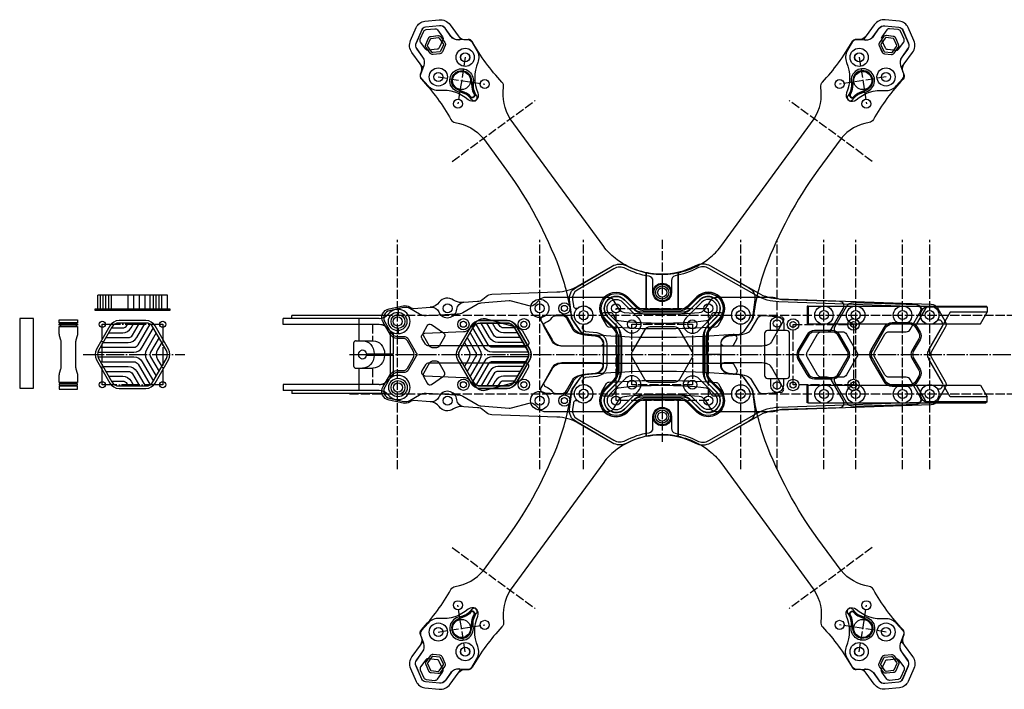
# Model space of a CAD drawing. Header units: millimetres. Extents: x -116 to 777, y -226 to 85.
# Tile 1 of 3: x -116 to 209, y -176 to 45. Entities that reach past the tile are written whole.
import ezdxf

# ---------------------------------------------------------------- set-up
doc = ezdxf.new("R2010")
doc.units = ezdxf.units.MM
doc.header["$LTSCALE"] = 0.25
doc.header["$MEASUREMENT"] = 0
doc.linetypes.add('ACAD_ISO02W100', pattern=[15, 12, -3])
doc.linetypes.add('ACAD_ISO04W100', pattern=[30, 24, -3, 0, -3])
for name, color, linetype in [('alu', 10, 'Continuous'), ('chamfer', 140, 'Continuous'), ('helper', 60, 'ACAD_ISO02W100'), ('outline', 160, 'Continuous'), ('rubberpad', 200, 'Continuous'), ('stack', 30, 'Continuous'), ('standoff', 74, 'Continuous'), ('TPU', 222, 'Continuous')]:
    doc.layers.add(name, color=color, linetype=linetype)

msp = doc.modelspace()

# ---------------------------------------------------------------- linework, layer by layer
for centre, radius in [((96.15, -45), 2.75), ((30.4, -75.5), 1), ((96.15, -86), 2.75)]:
    msp.add_circle(centre, radius)
at = {"layer": 'alu'}
for p, q in [((-67.47, -45.88), (-90.53, -45.88)), ((-90.53, -50.43), (-90.53, -45.88)), ((-89.69, -50.43), (-89.69, -45.88)), ((-88.76, -50.43), (-88.76, -45.88)), ((-87.84, -50.43), (-87.84, -45.88)), ((-86.91, -50.43), (-86.91, -45.88)), ((-85.99, -50.43), (-85.99, -45.88)), ((-80.45, -50.43), (-80.45, -45.88)), ((-78.6, -50.43), (-78.6, -45.88)), ((-76.75, -50.43), (-76.75, -45.88)), ((-74.91, -50.43), (-74.91, -45.88)), ((-73.27, -50.43), (-73.27, -45.88)), ((-72.13, -50.43), (-72.13, -45.88)), ((-71.21, -50.43), (-71.21, -45.88)), ((-70.29, -50.43), (-70.29, -45.88)), ((-69.36, -50.43), (-69.36, -45.88)), ((-67.47, -50.43), (-67.47, -45.88)), ((-91.45, -50.98), (-91.45, -50.43)), ((-91.45, -50.43), (-66.67, -50.43)), ((-66.67, -50.98), (-91.45, -50.98)), ((-66.67, -50.43), (-66.67, -50.98)), ((144.15, -49.49), (144.15, -55.39)), ((144.45, -49.49), (144.15, -49.49)), ((144.45, -49.49), (144.45, -55.39)), ((144.45, -49.49), (203.23, -49.49)), ((183.69, -49.49), (180.28, -55.39)), ((203.63, -49.89), (183.46, -49.89)), ((191.41, -51.54), (189.19, -55.39)), ((203.63, -51.54), (191.41, -51.54)), ((201.4, -55.39), (203.63, -51.54)), ((203.63, -49.89), (203.23, -49.49)), ((203.63, -49.89), (203.63, -51.54)), ((144.15, -55.39), (144.45, -55.39)), ((144.45, -55.39), (201.4, -55.39)), ((144.15, -81.5), (144.15, -75.6)), ((144.15, -75.6), (144.45, -75.6)), ((144.45, -81.5), (144.45, -75.6)), ((144.45, -75.6), (201.4, -75.6)), ((183.69, -81.5), (180.28, -75.6)), ((191.41, -79.46), (189.19, -75.6)), ((201.4, -75.6), (203.63, -79.46)), ((203.63, -81.1), (183.46, -81.1)), ((203.63, -79.46), (191.41, -79.46)), ((203.63, -81.1), (203.23, -81.5)), ((203.63, -81.1), (203.63, -79.46)), ((144.45, -81.5), (144.15, -81.5)), ((144.45, -81.5), (203.23, -81.5))]:
    msp.add_line(p, q, dxfattribs=at)
for points in [[(-86.54, -56.05), (-90.99, -63.75, 0.267949), (-90.99, -67.25), (-86.54, -74.95, 0.267949), (-83.51, -76.7), (-74.62, -76.7, 0.267949), (-71.59, -74.95), (-67.14, -67.25, 0.267949), (-67.14, -63.75), (-71.59, -56.05, 0.267949), (-74.62, -54.3), (-83.51, -54.3, 0.267949)], [(-72.28, -74.55), (-67.83, -66.85, 0.267949), (-67.83, -64.15), (-72.28, -56.45, 0.267949), (-74.62, -55.1), (-83.51, -55.1, 0.267949), (-85.85, -56.45), (-90.29, -64.15, 0.267949), (-90.29, -66.85), (-85.85, -74.55, 0.267949), (-83.51, -75.9), (-74.62, -75.9, 0.267949)], [(47.92, -56.05), (52.37, -63.75, -0.267949), (52.37, -67.25), (47.92, -74.95, -0.267949), (44.89, -76.7), (36, -76.7, -0.267949), (32.97, -74.95), (28.52, -67.25, -0.267949), (28.52, -63.75), (32.97, -56.05, -0.267949), (36, -54.3), (44.89, -54.3, -0.267949)], [(33.66, -74.55), (29.21, -66.85, -0.267949), (29.21, -64.15), (33.66, -56.45, -0.267949), (36, -55.1), (44.89, -55.1, -0.267949), (47.23, -56.45), (51.67, -64.15, -0.267949), (51.67, -66.85), (47.23, -74.55, -0.267949), (44.89, -75.9), (36, -75.9, -0.267949)]]:
    msp.add_lwpolyline(points, format="xyb", close=True, dxfattribs=at)
for points in [[(-88.76, -61.5), (-80.45, -61.5, 0.267949), (-77.68, -59.9), (-74.91, -55.1)], [(-87.84, -59.9), (-80.45, -59.9, 0.267949), (-79.06, -59.1), (-76.75, -55.1)], [(-86.91, -58.3), (-82.3, -58.3, 0.267949), (-79.52, -56.7), (-78.6, -55.1)], [(-85.99, -56.7), (-82.3, -56.7, 0.267949), (-80.91, -55.9), (-80.45, -55.1)], [(50.14, -61.5), (41.83, -61.5, -0.267949), (39.06, -59.9), (36.29, -55.1)], [(49.22, -59.9), (41.83, -59.9, -0.267949), (40.44, -59.1), (38.13, -55.1)], [(48.3, -58.3), (43.68, -58.3, -0.267949), (40.91, -56.7), (39.98, -55.1)], [(47.37, -56.7), (43.68, -56.7, -0.267949), (42.29, -55.9), (41.83, -55.1)], [(-90.53, -64.7), (-78.6, -64.7, 0.267949), (-75.83, -63.1), (-72.13, -56.7)], [(-89.69, -63.1), (-78.6, -63.1, 0.267949), (-77.22, -62.3), (-73.27, -55.46)], [(-71.21, -58.3), (-74.44, -63.9, 0.267949), (-74.44, -67.1), (-71.21, -72.7)], [(32.59, -58.3), (35.82, -63.9, -0.267949), (35.82, -67.1), (32.59, -72.7)], [(51.91, -64.7), (39.98, -64.7, -0.267949), (37.21, -63.1), (33.52, -56.7)], [(51.07, -63.1), (39.98, -63.1, -0.267949), (38.6, -62.3), (34.65, -55.46)], [(-70.29, -59.9), (-73.06, -64.7, 0.267949), (-73.06, -66.3), (-70.29, -71.1)], [(-69.36, -61.5), (-70.75, -63.9, 0.267949), (-70.75, -67.1), (-69.36, -69.5)], [(30.74, -61.5), (32.13, -63.9, -0.267949), (32.13, -67.1), (30.74, -69.5)], [(31.67, -59.9), (34.44, -64.7, -0.267949), (34.44, -66.3), (31.67, -71.1)], [(-90.53, -66.3), (-78.6, -66.3, -0.267949), (-75.83, -67.9), (-72.13, -74.3)], [(-89.69, -67.9), (-78.6, -67.9, -0.267949), (-77.22, -68.7), (-73.27, -75.54)], [(51.91, -66.3), (39.98, -66.3, 0.267949), (37.21, -67.9), (33.52, -74.3)], [(51.07, -67.9), (39.98, -67.9, 0.267949), (38.6, -68.7), (34.65, -75.54)], [(-88.76, -69.5), (-80.45, -69.5, -0.267949), (-77.68, -71.1), (-74.91, -75.9)], [(-87.84, -71.1), (-80.45, -71.1, -0.267949), (-79.06, -71.9), (-76.75, -75.9)], [(50.14, -69.5), (41.83, -69.5, 0.267949), (39.06, -71.1), (36.29, -75.9)], [(49.22, -71.1), (41.83, -71.1, 0.267949), (40.44, -71.9), (38.13, -75.9)], [(-86.91, -72.7), (-82.3, -72.7, -0.267949), (-79.52, -74.3), (-78.6, -75.9)], [(-85.99, -74.3), (-82.3, -74.3, -0.267949), (-80.91, -75.1), (-80.45, -75.9)], [(48.3, -72.7), (43.68, -72.7, 0.267949), (40.91, -74.3), (39.98, -75.9)], [(47.37, -74.3), (43.68, -74.3, 0.267949), (42.29, -75.1), (41.83, -75.9)]]:
    msp.add_lwpolyline(points, format="xyb", dxfattribs=at)
for centre in [(149.65, -52.44), (160.15, -52.44), (175.65, -52.44), (149.65, -78.55), (160.15, -78.55), (175.65, -78.55)]:
    msp.add_circle(centre, 1.5, dxfattribs=at)
at = {"layer": 'chamfer'}
for points in [[(30.56, -48.22), (29.8, -48.28, -0.177133), (27.16, -47.51, 0.416116), (22.4, -48.25, -0.222577), (19.43, -49.89)], [(131.95, -57.6), (131.95, -55.25, -1), (136.35, -55.25), (136.35, -57.6)], [(131.95, -73.4), (131.95, -75.75, 1), (136.35, -75.75), (136.35, -73.4)], [(30.56, -82.77), (29.8, -82.72, 0.177133), (27.16, -83.49, -0.416116), (22.4, -82.74, 0.222577), (19.43, -81.1)]]:
    msp.add_lwpolyline(points, format="xyb", dxfattribs=at)
msp.add_lwpolyline([(32.92, -56.05), (28.48, -63.75, 0.267949), (28.48, -67.25), (32.92, -74.95, 0.267949), (35.95, -76.7), (44.84, -76.7, 0.267949), (47.88, -74.95), (52.32, -67.25, 0.267949), (52.32, -63.75), (47.88, -56.05, 0.267949), (44.84, -54.3), (35.95, -54.3, 0.267949)], format="xyb", close=True, dxfattribs=at)
for centre, radius in [((96.15, -45), 3.05), ((55.65, -50.25), 3.05), ((63.81, -50.25), 1.88), ((8.65, -54.58), 3.05), ((8.65, -54.58), 3.05), ((70.15, -52.5), 3.05), ((70.15, -52.5), 3.05), ((122.15, -52.44), 3.05), ((122.15, -52.44), 3.05), ((149.65, -52.5), 3.05), ((160.15, -52.5), 3.05), ((175.65, -52.5), 3.05), ((184.65, -52.5), 3.05), ((30.4, -55.5), 1.88), ((50.4, -55.5), 1.88), ((139.44, -55.58), 1.9), ((159.44, -55.58), 1.9), ((8.76, -76.41), 3.05), ((8.76, -76.41), 3.05), ((30.4, -75.5), 1.88), ((50.4, -75.5), 1.88), ((139.44, -75.58), 1.9), ((159.44, -75.58), 1.9), ((55.65, -80.75), 3.05), ((70.15, -78.5), 3.05), ((70.15, -78.5), 3.05), ((122.15, -78.55), 3.05), ((122.15, -78.55), 3.05), ((149.65, -78.55), 3.05), ((160.15, -78.55), 3.05), ((175.65, -78.55), 3.05), ((184.65, -78.55), 3.05), ((63.81, -80.75), 1.88), ((96.15, -86), 3.05)]:
    msp.add_circle(centre, radius, dxfattribs=at)
at = {"layer": 'helper'}
for p, q in [((30.97, 32.76), (28.6, 17.39)), ((161.33, 32.76), (163.7, 17.39)), ((22.1, 26.26), (37.47, 23.89)), ((170.2, 26.26), (154.82, 23.89)), ((26.66, -1.66), (54.11, 18.46)), ((165.64, -1.66), (138.19, 18.46)), ((8.65, -103.39), (8.65, -27.61)), ((55.65, -103.39), (55.65, -27.61)), ((70.15, -103.39), (70.15, -27.61)), ((96.15, -27.61), (96.15, -94.59)), ((122.15, -103.39), (122.15, -27.61)), ((134.15, -103.39), (134.15, -27.61)), ((149.65, -103.39), (149.65, -27.61)), ((160.15, -103.39), (160.15, -27.61)), ((175.65, -103.39), (175.65, -27.61)), ((184.65, -103.39), (184.65, -27.61)), ((-7.3, -52.5), (450.69, -52.5)), ((-7.3, -78.5), (450.69, -78.5)), ((26.66, -129.33), (54.11, -149.45)), ((165.64, -129.33), (138.19, -149.45)), ((30.97, -163.76), (28.6, -148.38)), ((161.33, -163.76), (163.7, -148.38)), ((22.1, -157.25), (37.47, -154.88)), ((170.2, -157.25), (154.82, -154.88))]:
    msp.add_line(p, q, dxfattribs=at)
at = {"layer": 'helper', "linetype": 'ACAD_ISO04W100'}
for p, q in [((-95.4, -65.5), (-61.71, -65.5)), ((-7.3, -65.5), (452.21, -65.5))]:
    msp.add_line(p, q, dxfattribs=at)
at = {"layer": 'helper'}
for points in [[(80.9, -50.25), (111.4, -50.25), (111.4, -80.75), (80.9, -80.75)], [(86.15, -55.5), (106.15, -55.5), (106.15, -75.5), (86.15, -75.5)], [(139.44, -55.58), (159.44, -55.58), (159.44, -75.58), (139.44, -75.58)]]:
    msp.add_lwpolyline(points, close=True, dxfattribs=at)
at = {"layer": 'helper', "linetype": 'ACAD_ISO04W100'}
msp.add_lwpolyline([(-89.06, -55.5), (-69.06, -55.5), (-69.06, -75.5), (-89.06, -75.5)], close=True, dxfattribs=at)
at = {"layer": 'outline'}
for p, q in [((90.88, -38.45), (90.88, -50.5)), ((101.42, -38.45), (101.42, -50.5)), ((90.88, -92.54), (90.88, -80.5)), ((101.42, -92.54), (101.42, -80.5))]:
    msp.add_line(p, q, dxfattribs=at)
for points in [[(26.29, 39.68), (24.33, 42.37, 0.267015), (22.5, 43.18), (17.82, 42.68, 0.27026), (16.6, 41.79), (14.72, 37.47, 0.267015), (14.94, 35.49), (16.91, 32.81, -0.251046), (17.28, 30), (16.18, 27.1, 0.286562), (16.49, 25.54, -0.061048), (26.28, 12.16, 0.231338), (27.72, 11.15, -0.182921), (37, 5.92), (44.69, -4.57, -0.066003), (62.08, -36.94, -0.053468), (66.03, -53.08, 0.122711), (66.38, -53.98), (69.28, -58.02, 0.211841), (70.68, -58.84), (74.36, -59.26, -0.381187), (76.79, -61.98), (76.79, -65.5), (81.15, -65.5), (81.15, -59.31, 0.198912), (80.27, -57.19), (77.12, -54.03, -1), (84.68, -46.46), (87.84, -49.62, 0.198912), (89.96, -50.5), (101.42, -50.5), (101.42, -38.45, -0.045278), (97.01, -38.94), (95.29, -38.94, -0.163425), (80.58, -33.69, -0.068278), (76.8, -29.78), (45.88, 12.42, -0.182921), (43.68, 22.84, 0.231338), (43.16, 24.52, -0.061048), (33.35, 37.89, 0.286562), (31.95, 38.66), (28.86, 38.48, -0.251046), (26.29, 39.68), (24.33, 42.37, 0.267015), (22.5, 43.18), (17.82, 42.68, 0.27026), (16.6, 41.79), (14.72, 37.47, 0.267015), (14.94, 35.49), (16.91, 32.81)], [(166.01, 39.68), (167.97, 42.37, -0.267015), (169.79, 43.18), (174.48, 42.68, -0.27026), (175.7, 41.79), (177.58, 37.47, -0.267015), (177.36, 35.49), (175.39, 32.81, 0.251046), (175.02, 30), (176.12, 27.1, -0.286562), (175.81, 25.54, 0.061048), (166.02, 12.16, -0.231338), (164.57, 11.15, 0.182921), (155.3, 5.92), (147.61, -4.57, 0.066003), (130.22, -36.94, 0.053468), (126.27, -53.08, -0.122711), (125.91, -53.98), (123.02, -58.02, -0.211841), (121.62, -58.84), (117.93, -59.26, 0.381187), (115.51, -61.98), (115.51, -65.5), (111.15, -65.5), (111.15, -59.31, -0.198912), (112.03, -57.19), (115.18, -54.03, 1), (107.62, -46.46), (104.46, -49.62, -0.198912), (102.34, -50.5), (90.88, -50.5), (90.88, -38.45, 0.045278), (95.29, -38.94), (97.01, -38.94, 0.163425), (111.72, -33.69, 0.068278), (115.5, -29.78), (146.42, 12.42, 0.182921), (148.62, 22.84, -0.231338), (149.14, 24.52, 0.061048), (158.95, 37.89, -0.286562), (160.35, 38.66), (163.44, 38.48, 0.251046), (166.01, 39.68), (167.97, 42.37, -0.267015), (169.79, 43.18), (174.48, 42.68, -0.27026), (175.7, 41.79), (177.58, 37.47, -0.267015), (177.36, 35.49), (175.39, 32.81)], [(33.18, 18.75), (33.12, 18.83, 0.19944), (29.19, 21.22, -2.414477), (33.64, 24.48, 0.19944), (34.74, 20.01), (34.79, 19.94)], [(159.12, 18.75), (159.17, 18.83, -0.19944), (163.11, 21.22, 2.414477), (158.66, 24.48, -0.19944), (157.56, 20.01), (157.51, 19.94)], [(76.79, -65.5), (76.79, -61.98, 0.381187), (74.36, -59.26), (70.68, -58.84, -0.211841), (69.28, -58.02), (67.23, -55.16, -0.123779), (66.15, -52.42), (65.5, -47.42, -0.304715), (67.5, -43.41), (79.63, -36.29, -0.25579), (84.45, -36.18, 0.245674), (107.25, -36.1, -0.255961), (112.08, -36.17), (127.86, -45.14, 0.121058), (134.75, -47.09), (185.11, -48.85, -0.258618), (187.19, -50.1), (189.79, -54.6, -0.267949), (189.79, -56.6), (185.23, -64.5, 0.267949), (185.23, -66.5), (189.79, -74.4, -0.267949), (189.79, -76.4), (187.19, -80.9, -0.258618), (185.11, -82.14), (134.75, -83.9, 0.121058), (127.86, -85.85), (112.08, -94.82, -0.255961), (107.25, -94.9, 0.245674), (84.45, -94.81, -0.25579), (79.63, -94.7), (67.5, -87.59, -0.304715), (65.5, -83.58), (66.15, -78.57, -0.123779), (67.23, -75.84), (69.28, -72.98, -0.211841), (70.68, -72.15), (74.36, -71.73, 0.381187), (76.79, -69.01), (76.79, -65.5)], [(14.82, -64.9, -0.267949), (14.82, -66.1), (12.28, -70.5, -0.267949), (10.55, -71.5), (8.57, -71.5, 0.267949), (6.41, -72.75), (4.36, -76.29, 0.506651), (5.99, -79.98), (10.57, -81, 0.187703), (12.72, -80.67), (15.86, -78.85, -0.143218), (18.04, -78.32), (28.35, -78.79, -0.120122), (30.17, -79.32), (34.93, -82.07, 0.110833), (36.18, -82.46), (45.57, -83.23, 0.08618), (46.25, -83.17), (52.18, -81.58, -0.267949), (54.11, -82.1), (55.49, -83.48, 0.198912), (57.61, -84.35), (78.15, -84.35, 0.267949), (80.32, -83.1), (81.78, -80.57, -0.241883), (83.71, -79.33, -0.048339), (108.36, -79.3, -0.229567), (110.22, -80.43), (112, -83.19, 0.254792), (114.1, -84.33), (132.38, -84.33, 0.065543), (133.42, -84.2), (135.22, -83.71, -0.058098), (136.14, -83.58), (154.83, -83.03, 0.567503), (156.09, -80.78), (152.03, -73.75, 0.267949), (150.73, -73), (148.86, -73, -0.267949), (147.56, -72.25), (144.24, -66.5, -0.267949), (144.24, -64.5), (147.56, -58.75, -0.267949), (148.86, -58), (150.73, -58, 0.267949), (152.03, -57.25), (156.09, -50.22, 0.567503), (154.83, -47.97), (136.14, -47.42, -0.058098), (135.22, -47.28), (133.42, -46.8, 0.065543), (132.38, -46.66), (114.1, -46.66, 0.254792), (112, -47.81), (110.22, -50.56, -0.229567), (108.36, -51.7, -0.048339), (83.71, -51.67, -0.241883), (81.78, -50.43), (80.32, -47.89, 0.267949), (78.15, -46.64), (57.61, -46.64, 0.198912), (55.49, -47.52), (54.11, -48.9, -0.267949), (52.18, -49.42), (46.25, -47.83, 0.08618), (45.57, -47.77), (36.18, -48.54, 0.110833), (34.93, -48.93), (30.17, -51.68, -0.120122), (28.35, -52.21), (18.04, -52.68, -0.143218), (15.86, -52.15), (12.72, -50.33, 0.187703), (10.57, -50), (5.99, -51.02, 0.506651), (4.36, -54.71), (6.41, -58.25, 0.267949), (8.57, -59.5), (10.55, -59.5, -0.267949), (12.28, -60.5), (14.82, -64.9)], [(26.29, -170.68), (24.33, -173.36, -0.267015), (22.5, -174.17), (17.82, -173.68, -0.27026), (16.6, -172.79), (14.72, -168.47, -0.267015), (14.94, -166.49), (16.91, -163.8, 0.251046), (17.28, -160.99), (16.18, -158.1, -0.286562), (16.49, -156.54, 0.061048), (26.28, -143.15, -0.231338), (27.72, -142.15, 0.182921), (37, -136.91), (44.69, -126.43, 0.066003), (62.08, -94.06, 0.053468), (66.03, -77.91, -0.122711), (66.38, -77.01), (69.28, -72.98, -0.211841), (70.68, -72.15), (74.36, -71.73, 0.381187), (76.79, -69.01), (76.79, -65.5), (81.15, -65.5), (81.15, -71.69, -0.198912), (80.27, -73.81), (77.12, -76.96, 1), (84.68, -84.53), (87.84, -81.38, -0.198912), (89.96, -80.5), (101.42, -80.5), (101.42, -92.54, 0.045278), (97.01, -92.06), (95.29, -92.06, 0.163425), (80.58, -97.31, 0.068278), (76.8, -101.22), (45.88, -143.42, 0.182921), (43.68, -153.84, -0.231338), (43.16, -155.52, 0.061048), (33.35, -168.89, -0.286562), (31.95, -169.65), (28.86, -169.48, 0.251046), (26.29, -170.68), (24.33, -173.36, -0.267015), (22.5, -174.17), (17.82, -173.68, -0.27026), (16.6, -172.79), (14.72, -168.47, -0.267015), (14.94, -166.49), (16.91, -163.8)], [(166.01, -170.68), (167.97, -173.36, 0.267015), (169.79, -174.17), (174.48, -173.68, 0.27026), (175.7, -172.79), (177.58, -168.47, 0.267015), (177.36, -166.49), (175.39, -163.8, -0.251046), (175.02, -160.99), (176.12, -158.1, 0.286562), (175.81, -156.54, -0.061048), (166.02, -143.15, 0.231338), (164.57, -142.15, -0.182921), (155.3, -136.91), (147.61, -126.43, -0.066003), (130.22, -94.06, -0.053468), (126.27, -77.91, 0.122711), (125.91, -77.01), (123.02, -72.98, 0.211841), (121.62, -72.15), (117.93, -71.73, -0.381187), (115.51, -69.01), (115.51, -65.5), (111.15, -65.5), (111.15, -71.69, 0.198912), (112.03, -73.81), (115.18, -76.96, -1), (107.62, -84.53), (104.46, -81.38, 0.198912), (102.34, -80.5), (90.88, -80.5), (90.88, -92.54, -0.045278), (95.29, -92.06), (97.01, -92.06, -0.163425), (111.72, -97.31, -0.068278), (115.5, -101.22), (146.42, -143.42, -0.182921), (148.62, -153.84, 0.231338), (149.14, -155.52, -0.061048), (158.95, -168.89, 0.286562), (160.35, -169.65), (163.44, -169.48, -0.251046), (166.01, -170.68), (167.97, -173.36, 0.267015), (169.79, -174.17), (174.48, -173.68, 0.27026), (175.7, -172.79), (177.58, -168.47, 0.267015), (177.36, -166.49), (175.39, -163.8)], [(33.18, -149.75), (33.12, -149.82, -0.19944), (29.19, -152.21, 2.414477), (33.64, -155.47, -0.19944), (34.74, -151), (34.79, -150.93)], [(159.12, -149.75), (159.17, -149.82, 0.19944), (163.11, -152.21, -2.414477), (158.66, -155.47, 0.19944), (157.56, -151), (157.51, -150.93)]]:
    msp.add_lwpolyline(points, format="xyb", dxfattribs=at)
for points in [[(24.36, 36.64), (23.43, 34.53, -0.267949), (22.62, 33.94), (20.33, 33.69, -0.267949), (19.41, 34.1), (18.05, 35.96, -0.267949), (17.94, 36.95), (18.87, 39.07, -0.267949), (19.68, 39.66), (21.98, 39.91, -0.267949), (22.89, 39.5), (24.25, 37.64, -0.267949)], [(167.94, 36.64), (168.87, 34.53, 0.267949), (169.68, 33.94), (171.97, 33.69, 0.267949), (172.89, 34.1), (174.25, 35.96, 0.267949), (174.36, 36.95), (173.43, 39.07, 0.267949), (172.62, 39.66), (170.32, 39.91, 0.267949), (169.41, 39.5), (168.04, 37.64, 0.267949)], [(125.08, -55.16), (123.03, -58.02, -0.211841), (121.62, -58.84), (117.94, -59.26, 0.381187), (115.51, -61.98), (115.51, -65.5), (115.51, -69.01, 0.381187), (117.94, -71.73), (121.62, -72.15, -0.211841), (123.03, -72.98), (125.08, -75.84, -0.123779), (126.15, -78.57), (126.8, -83.58, -0.304715), (124.81, -87.59), (112.08, -94.82, -0.255961), (107.25, -94.9, 0.245674), (84.45, -94.81, -0.25579), (79.63, -94.7), (68.35, -88.19, 0.122785), (61.34, -86.18), (39.76, -85.42, -0.168042), (37.92, -84.72), (36.81, -83.78, 0.159695), (35.07, -83.08), (30.56, -82.77, -0.370453), (28.24, -80.49, 0.788088), (22.28, -79.58, -0.323259), (19.8, -81.13), (19.43, -81.1), (13.98, -80.73, 0.148839), (13.12, -80.93), (12.57, -81.25, -0.184189), (10.45, -81.59), (5.81, -80.63, -0.515894), (3.83, -76.13), (6.28, -72.04, -0.26374), (8.44, -70.82), (10.55, -70.82, 0.267949), (11.85, -70.07), (13.77, -66.75, 0.267949), (13.77, -64.24), (11.85, -60.93, 0.267949), (10.55, -60.18), (8.44, -60.18, -0.26374), (6.28, -58.95), (3.83, -54.86, -0.515894), (5.81, -50.37), (10.45, -49.4, -0.184189), (12.57, -49.74), (13.12, -50.06, 0.148839), (13.98, -50.26), (19.43, -49.89), (19.8, -49.87, -0.323259), (22.28, -51.42, 0.788088), (28.24, -50.51, -0.370453), (30.56, -48.22), (35.07, -47.92, 0.159695), (36.81, -47.22), (37.92, -46.28, -0.168042), (39.76, -45.57), (61.34, -44.82, 0.122785), (68.35, -42.81), (79.63, -36.29, -0.25579), (84.45, -36.18, 0.245674), (107.25, -36.1, -0.255961), (112.08, -36.17), (124.81, -43.41, -0.304715), (126.8, -47.42), (126.15, -52.42, -0.123779)], [(109.55, -65.5), (109.55, -70.83, 0.198912), (111.31, -75.07), (114.15, -77.91, -1), (108.56, -83.49), (105.72, -80.66, 0.198912), (101.48, -78.9), (90.82, -78.9, 0.198912), (86.58, -80.66), (83.74, -83.49, -1), (78.15, -77.91), (80.99, -75.07, 0.198912), (82.75, -70.83), (82.75, -65.5), (82.75, -60.17, 0.198912), (80.99, -55.93), (78.15, -53.09, -1), (83.74, -47.5), (86.58, -50.34, 0.198912), (90.82, -52.1), (101.48, -52.1, 0.198912), (105.72, -50.34), (108.56, -47.5, -1), (114.15, -53.09), (111.31, -55.93, 0.198912), (109.55, -60.17)], [(109.55, -65.5), (109.55, -70.83, 0.198912), (111.31, -75.07), (114.15, -77.91, -1), (108.56, -83.49), (105.72, -80.66, 0.198912), (101.48, -78.9), (90.82, -78.9, 0.198912), (86.58, -80.66), (83.74, -83.49, -1), (78.15, -77.91), (80.99, -75.07, 0.198912), (82.75, -70.83), (82.75, -65.5), (82.75, -60.17, 0.198912), (80.99, -55.93), (78.15, -53.09, -1), (83.74, -47.5), (86.58, -50.34, 0.198912), (90.82, -52.1), (101.48, -52.1, 0.198912), (105.72, -50.34), (108.56, -47.5, -1), (114.15, -53.09), (111.31, -55.93, 0.198912), (109.55, -60.17)], [(160.55, -66.25), (157.09, -72.25, -0.267949), (155.79, -73), (153.99, -73, 0.57735), (153.12, -74.5), (157.04, -81.29, 0.275915), (159.28, -82.54), (180.33, -81.91, 0.567503), (181.59, -79.66), (178.17, -73.75, 0.267949), (176.87, -73), (171.14, -73, -0.267949), (169.84, -72.25), (166.38, -66.25, -0.267949), (166.38, -64.75), (169.84, -58.75, -0.267949), (171.14, -58), (176.87, -58, 0.267949), (178.17, -57.25), (181.59, -51.33, 0.567503), (180.33, -49.08), (159.28, -48.46, 0.275915), (157.04, -49.71), (153.12, -56.5, 0.57735), (153.99, -58), (155.79, -58, -0.267949), (157.09, -58.75), (160.55, -64.75, -0.267949)], [(112.46, -52.23), (111.49, -53.91, -0.237617), (110.74, -54.4, -0.057079), (81.65, -54.4, -0.237617), (80.9, -53.91), (79.94, -52.23, 0.267949), (79.07, -51.73), (77.03, -51.73, 0.57735), (76.16, -53.23), (77.68, -55.87, 0.250664), (78.48, -56.36, 0.033376), (113.96, -56.3, 0.249631), (114.75, -55.8), (116.23, -53.23, 0.57735), (115.37, -51.73), (113.32, -51.73, 0.267949)], [(49.95, -57.72), (51.93, -61.16, -0.57735), (51.07, -62.66), (18.9, -62.66, -0.25302), (17.89, -62.12), (16.74, -60.36, -0.580862), (17.69, -58.5), (30.45, -57.92, 0.187138), (32.44, -57.04), (35.18, -54.3, -0.267949), (37.59, -53.65), (48.43, -56.56, -0.198912)], [(47.18, -74.55), (51.63, -66.85, 0.267949), (51.63, -64.15), (47.18, -56.45, 0.267949), (44.84, -55.1), (35.95, -55.1, 0.267949), (33.62, -56.45), (29.17, -64.15, 0.267949), (29.17, -66.85), (33.62, -74.55, 0.267949), (35.95, -75.9), (44.84, -75.9, 0.267949)], [(119.61, -58.86, -0.046383), (69.81, -58.67, -0.250953), (66.67, -56.58), (64.93, -53.4, 0.289662), (63.05, -52.36), (57.14, -52.71, 0.558109), (56.17, -54.51), (59.73, -60.66, 0.267949), (63.19, -62.66), (119.02, -62.66, 0.267949), (119.89, -62.16), (120.76, -60.65, 0.607408)], [(61.99, -62.56), (61.57, -62.47, -0.21617), (59.89, -61.27), (57.06, -56.37, -0.457378), (57.56, -54.94, 0.137336), (59.72, -53.29, -0.213709), (60.8, -52.7), (62.58, -52.55, -0.290118), (64.48, -53.54), (66.59, -57.21, 0.184146), (67.98, -58.34), (68.2, -58.41, 0.05536), (71.44, -59.1), (73.98, -59.34, -0.303236), (76.56, -61.46, -0.503679), (75.6, -62.75), (63.93, -62.75, -0.048944)], [(124.24, -58.34, 0.184146), (125.62, -57.21), (127.74, -53.54, -0.290118), (129.64, -52.55), (135.43, -53.03, -0.550246), (136.22, -54.53), (132.32, -61.27, -0.21617), (130.64, -62.47), (130.23, -62.56, -0.048944), (128.29, -62.75), (116.61, -62.75, -0.503679), (115.66, -61.46, -0.303236), (118.24, -59.34), (120.78, -59.1, 0.05536), (124.02, -58.41)], [(21.54, -63.25), (20.1, -63.25, -0.267949), (19.23, -62.75), (17.19, -59.22, -0.259144), (17.18, -58.25), (18.4, -55.97, -0.447112), (19.84, -55.61), (23.86, -58.37, -0.391528), (24.16, -59.7), (22.4, -62.75, -0.267949)], [(131, -73.4), (137.3, -73.4, 0.414214), (138.3, -72.4), (138.3, -58.6, 0.414214), (137.3, -57.6), (131, -57.6, 0.414214), (130, -58.6), (130, -72.4, 0.414214)], [(144.39, -59.33), (141.51, -64.33, 0.267949), (141.51, -66.83), (144.39, -71.83, 0.267949), (146.56, -73.08), (152.33, -73.08, 0.267949), (154.5, -71.83), (157.38, -66.83, 0.267949), (157.38, -64.33), (154.5, -59.33, 0.267949), (152.33, -58.08), (146.56, -58.08, 0.267949)], [(165.69, -64.25), (170.07, -56.66, -0.267949), (172.23, -55.41), (177.88, -55.41, -0.267949), (180.05, -56.66), (181.03, -58.36, -0.267949), (181.03, -60.36), (178.78, -64.25, 0.267949), (178.78, -66.75), (181.03, -70.64, -0.267949), (181.03, -72.64), (180.05, -74.33, -0.267949), (177.88, -75.58), (172.23, -75.58, -0.267949), (170.07, -74.33), (165.69, -66.75, -0.267949)], [(49.95, -73.27), (51.93, -69.83, 0.57735), (51.07, -68.33), (18.9, -68.33, 0.25302), (17.89, -68.87), (16.74, -70.64, 0.580862), (17.69, -72.5), (30.45, -73.08, -0.187138), (32.44, -73.95), (35.18, -76.69, 0.267949), (37.59, -77.34), (48.43, -74.44, 0.198912)], [(21.54, -67.75), (20.1, -67.75, 0.267949), (19.23, -68.25), (17.19, -71.78, 0.259144), (17.18, -72.75), (18.4, -75.03, 0.447112), (19.84, -75.38), (23.86, -72.62, 0.391528), (24.16, -71.3), (22.4, -68.25, 0.267949)], [(119.61, -72.14, 0.046383), (69.81, -72.32, 0.250953), (66.67, -74.42), (64.93, -77.6, -0.289662), (63.05, -78.63), (57.14, -78.29, -0.558109), (56.17, -76.49), (59.73, -70.33, -0.267949), (63.19, -68.33), (119.02, -68.33, -0.267949), (119.89, -68.83), (120.76, -70.34, -0.607408)], [(61.99, -68.44), (61.57, -68.52, 0.21617), (59.89, -69.72), (57.06, -74.63, 0.457378), (57.56, -76.06, -0.137336), (59.72, -77.71, 0.213709), (60.8, -78.3), (62.58, -78.44, 0.290118), (64.48, -77.45), (66.59, -73.78, -0.184146), (67.98, -72.66), (68.2, -72.58, -0.05536), (71.44, -71.9), (73.98, -71.65, 0.303236), (76.56, -69.54, 0.503679), (75.6, -68.25), (63.93, -68.25, 0.048944)], [(124.24, -72.66, -0.184146), (125.62, -73.78), (127.74, -77.45, 0.290118), (129.64, -78.44), (135.43, -77.97, 0.550246), (136.22, -76.47), (132.32, -69.72, 0.21617), (130.64, -68.52), (130.23, -68.44, 0.048944), (128.29, -68.25), (116.61, -68.25, 0.503679), (115.66, -69.54, 0.303236), (118.24, -71.65), (120.78, -71.9, -0.05536), (124.02, -72.58)], [(112.46, -78.76), (111.49, -77.09, 0.237617), (110.74, -76.59, 0.057079), (81.65, -76.59, 0.237617), (80.9, -77.09), (79.94, -78.76, -0.267949), (79.07, -79.26), (77.03, -79.26, -0.57735), (76.16, -77.76), (77.68, -75.13, -0.250664), (78.48, -74.63, -0.033376), (113.96, -74.7, -0.249631), (114.75, -75.2), (116.23, -77.76, -0.57735), (115.37, -79.26), (113.32, -79.26, -0.267949)], [(24.36, -167.64), (23.43, -165.53, 0.267949), (22.62, -164.94), (20.33, -164.69, 0.267949), (19.41, -165.09), (18.05, -166.95, 0.267949), (17.94, -167.95), (18.87, -170.06, 0.267949), (19.68, -170.65), (21.98, -170.9, 0.267949), (22.89, -170.5), (24.25, -168.63, 0.267949)], [(167.94, -167.64), (168.87, -165.53, -0.267949), (169.68, -164.94), (171.97, -164.69, -0.267949), (172.89, -165.09), (174.25, -166.95, -0.267949), (174.36, -167.95), (173.43, -170.06, -0.267949), (172.62, -170.65), (170.32, -170.9, -0.267949), (169.41, -170.5), (168.04, -168.63, -0.267949)]]:
    msp.add_lwpolyline(points, format="xyb", close=True, dxfattribs=at)
for centre, radius in [((30.97, 32.76), 1.5), ((161.33, 32.76), 1.5), ((22.1, 26.26), 1.5), ((29.79, 25.07), 3), ((162.51, 25.07), 3), ((170.2, 26.26), 1.5), ((37.47, 23.89), 1.5), ((154.82, 23.89), 1.5), ((28.6, 17.39), 1.5), ((163.7, 17.39), 1.5), ((96.15, -45), 2.2), ((96.15, -45), 1.5), ((96.15, -45), 1.5), ((96.15, -45), 1.5), ((96.15, -45), 1.5), ((96.15, -45), 1.5), ((96.15, -45), 1.5), ((63.81, -50.25), 1), ((134.15, -55.25), 1.25), ((134.15, -75.75), 1.25), ((63.81, -80.75), 1), ((96.15, -86), 2.2), ((96.15, -86), 1.5), ((96.15, -86), 1.5), ((96.15, -86), 1.5), ((96.15, -86), 1.5), ((96.15, -86), 1.5), ((96.15, -86), 1.5), ((28.6, -148.38), 1.5), ((163.7, -148.38), 1.5), ((29.79, -156.07), 3), ((162.51, -156.07), 3), ((22.1, -157.25), 1.5), ((37.47, -154.88), 1.5), ((154.82, -154.88), 1.5), ((170.2, -157.25), 1.5), ((30.97, -163.76), 1.5), ((161.33, -163.76), 1.5)]:
    msp.add_circle(centre, radius, dxfattribs=at)
for centre, start, end in [((33.98, 19.35), 216.0071, 36.4548), ((158.32, 19.35), 143.5452, 323.9929), ((33.98, -150.34), 323.5452, 143.9929), ((158.32, -150.34), 36.0071, 216.4548)]:
    msp.add_arc(centre, 1, start, end, dxfattribs=at)
at = {"layer": 'rubberpad'}
for points in [[(183.96, -65.5, -0.131652), (184.36, -64), (188.92, -56.1, 0.267949), (188.92, -55.1), (188.63, -54.59, 0.521624), (186.99, -54.45, -0.887777), (181.91, -51.15, 0.544093), (181.05, -49.71), (134.71, -48.09, -0.121058), (127.36, -46.01), (111.58, -37.04, 0.255961), (107.72, -36.98, -0.075818), (100.43, -39.51, 0.361621), (99.2, -40.99), (99.2, -45, -1), (93.1, -45), (93.1, -41.12, 0.369635), (91.83, -39.64, -0.081058), (83.99, -37.07, 0.255579), (80.14, -37.16), (68, -44.27, 0.305284), (66.49, -47.29), (66.76, -49.36, 0.570887), (68.34, -50.04, -1.291849), (70.53, -55.52, 0.567889), (69.85, -57.1), (70.09, -57.43, 0.211841), (70.79, -57.85), (74.48, -58.27, -0.381187), (77.79, -61.98), (77.79, -65.5), (77.79, -69.01, -0.381187), (74.48, -72.72), (70.79, -73.15, 0.211841), (70.09, -73.56), (69.85, -73.9, 0.567889), (70.53, -75.47, -1.291849), (68.34, -80.96, 0.570887), (66.76, -81.63), (66.49, -83.71, 0.305284), (68, -86.72), (80.14, -93.84, 0.255579), (83.99, -93.92, -0.081058), (91.83, -91.36, 0.369635), (93.1, -89.88), (93.1, -86, -1), (99.2, -86), (99.2, -90.01, 0.361621), (100.43, -91.48, -0.075818), (107.72, -94.01, 0.255961), (111.58, -93.95), (127.36, -84.98, -0.121058), (134.71, -82.9), (181.05, -81.29, 0.544093), (181.91, -79.84, -0.887777), (186.99, -76.55, 0.521624), (188.63, -76.4), (188.92, -75.9, 0.267949), (188.92, -74.9), (184.36, -67, -0.131652)], [(81.15, -71.69), (81.15, -59.31, 0.198912), (80.27, -57.19), (77.12, -54.03, -1), (84.68, -46.46), (87.84, -49.62, 0.198912), (89.96, -50.5), (102.34, -50.5, 0.198912), (104.46, -49.62), (107.62, -46.46, -1), (115.18, -54.03), (112.03, -57.19, 0.198912), (111.15, -59.31), (111.15, -71.69, 0.198912), (112.03, -73.81), (115.18, -76.96, -1), (107.62, -84.53), (104.46, -81.38, 0.198912), (102.34, -80.5), (89.96, -80.5, 0.198912), (87.84, -81.38), (84.68, -84.53, -1), (77.12, -76.96), (80.27, -73.81, 0.198912)], [(110.55, -65.5), (110.55, -70.83, 0.198912), (112.01, -74.36), (114.85, -77.2, -1), (107.85, -84.2), (105.01, -81.36, 0.198912), (101.48, -79.9), (90.82, -79.9, 0.198912), (87.29, -81.36), (84.45, -84.2, -1), (77.45, -77.2), (80.28, -74.36, 0.198912), (81.75, -70.83), (81.75, -65.5), (81.75, -60.17, 0.198912), (80.28, -56.63), (77.45, -53.8, -1), (84.45, -46.79), (87.29, -49.63, 0.198912), (90.82, -51.1), (101.48, -51.1, 0.198912), (105.01, -49.63), (107.85, -46.79, -1), (114.85, -53.8), (112.01, -56.63, 0.198912), (110.55, -60.17)], [(110.15, -72.25), (110.15, -58.74, -0.198912), (111.32, -55.91), (114.19, -53.04, 1), (108.61, -47.45), (105.73, -50.33, -0.198912), (102.91, -51.5), (89.39, -51.5, -0.198912), (86.56, -50.33), (83.69, -47.45, 1), (78.11, -53.04), (80.98, -55.91, -0.198912), (82.15, -58.74), (82.15, -72.25, -0.198912), (80.98, -75.08), (78.11, -77.95, 1), (83.69, -83.54), (86.56, -80.67, -0.198912), (89.39, -79.5), (102.91, -79.5, -0.198912), (105.73, -80.67), (108.61, -83.54, 1), (114.19, -77.95), (111.32, -75.08, -0.198912)], [(82.99, -48.16), (88.24, -53.41, -1), (84.06, -57.58), (78.81, -52.33, -1)], [(109.31, -48.16), (104.06, -53.41, 1), (108.24, -57.58), (113.49, -52.33, 1)], [(124.24, -58.34, 0.184146), (125.62, -57.21), (127.74, -53.54, -0.290118), (129.64, -52.55), (135.43, -53.03, -0.550246), (136.22, -54.53), (132.32, -61.27, -0.21617), (130.64, -62.47), (130.23, -62.56, -0.048944), (128.29, -62.75), (116.61, -62.75, -0.503679), (115.66, -61.46, -0.303236), (118.24, -59.34), (120.78, -59.1, 0.05536), (124.02, -58.41)], [(165.26, -64), (169.64, -56.41, -0.267949), (172.23, -54.91), (177.88, -54.91, -0.267949), (180.48, -56.41), (181.46, -58.11, -0.267949), (181.46, -60.61), (179.21, -64.5, 0.267949), (179.21, -66.5), (181.46, -70.39, -0.267949), (181.46, -72.89), (180.48, -74.58, -0.267949), (177.88, -76.08), (172.23, -76.08, -0.267949), (169.64, -74.58), (165.26, -67, -0.267949)], [(90.32, -57.4), (86.22, -64.5, 0.267949), (86.22, -66.5), (90.32, -73.6, 0.267949), (92.05, -74.6), (100.25, -74.6, 0.267949), (101.98, -73.6), (106.08, -66.5, 0.267949), (106.08, -64.5), (101.98, -57.4, 0.267949), (100.25, -56.4), (92.05, -56.4, 0.267949)], [(143.96, -59.08), (141.07, -64.08, 0.267949), (141.07, -67.08), (143.96, -72.08, 0.267949), (146.56, -73.58), (152.33, -73.58, 0.267949), (154.93, -72.08), (157.82, -67.08, 0.267949), (157.82, -64.08), (154.93, -59.08, 0.267949), (152.33, -57.58), (146.56, -57.58, 0.267949)], [(124.24, -72.66, -0.184146), (125.62, -73.78), (127.74, -77.45, 0.290118), (129.64, -78.44), (135.43, -77.97, 0.550246), (136.22, -76.47), (132.32, -69.72, 0.21617), (130.64, -68.52), (130.23, -68.44, 0.048944), (128.29, -68.25), (116.61, -68.25, 0.503679), (115.66, -69.54, 0.303236), (118.24, -71.65), (120.78, -71.9, -0.05536), (124.02, -72.58)], [(82.99, -82.83), (88.24, -77.58, 1), (84.06, -73.41), (78.81, -78.66, 1)], [(109.31, -82.83), (104.06, -77.58, -1), (108.24, -73.41), (113.49, -78.66, -1)]]:
    msp.add_lwpolyline(points, format="xyb", close=True, dxfattribs=at)
for centre, radius in [((122.15, -52.44), 3.05), ((139.44, -55.58), 1.9), ((159.44, -55.58), 1.9), ((139.44, -75.58), 1.9), ((159.44, -75.58), 1.9), ((122.15, -78.55), 3.05)]:
    msp.add_circle(centre, radius, dxfattribs=at)
at = {"layer": 'stack'}
for p, q in [((-102.88, -55), (-102.88, -55.4)), ((-97.68, -55), (-97.68, -55.4)), ((-102.88, -55.8), (-102.88, -56.2)), ((-97.68, -55.8), (-97.68, -56.2)), ((-102.88, -75.2), (-102.88, -74.8)), ((-97.68, -75.2), (-97.68, -74.8)), ((-102.88, -76), (-102.88, -75.6)), ((-97.68, -76), (-97.68, -75.6))]:
    msp.add_line(p, q, dxfattribs=at)
for points in [[(-116.38, -53.59), (-116.38, -76.59), (-111.78, -76.59), (-111.78, -53.59)], [(-97.28, -54), (-97.28, -55), (-103.28, -55), (-103.28, -54)], [(-97.28, -55.4), (-97.28, -55.8), (-103.28, -55.8), (-103.28, -55.4)], [(-97.28, -75.6), (-97.28, -75.2), (-103.28, -75.2), (-103.28, -75.6)], [(-97.28, -77), (-97.28, -76), (-103.28, -76), (-103.28, -77)]]:
    msp.add_lwpolyline(points, close=True, dxfattribs=at)
msp.add_lwpolyline([(-97.28, -56.2), (-97.28, -58.7, -0.072993), (-97.36, -59.28), (-97.79, -60.72, 0.072993), (-97.88, -61.29), (-97.88, -69.7, 0.072993), (-97.79, -70.28), (-97.36, -71.72, -0.072993), (-97.28, -72.29), (-97.28, -74.8), (-103.28, -74.8), (-103.28, -72.29, -0.072993), (-103.19, -71.72), (-102.76, -70.28, 0.072993), (-102.68, -69.7), (-102.68, -61.29, 0.072993), (-102.76, -60.72), (-103.19, -59.28, -0.072993), (-103.28, -58.7), (-103.28, -56.2)], format="xyb", close=True, dxfattribs=at)
for centre, radius in [((25.15, -50.25), 1.5), ((55.65, -50.25), 1.5), ((80.9, -50.25), 1.5), ((80.9, -50.25), 1.5), ((111.4, -50.25), 1.5), ((-89.06, -55.5), 1), ((-69.06, -55.5), 1), ((30.4, -55.5), 1), ((50.4, -55.5), 1), ((86.15, -55.5), 1.5), ((106.15, -55.5), 1.5), ((139.44, -55.58), 1), ((159.44, -55.58), 1), ((-89.06, -75.5), 1), ((-69.06, -75.5), 1), ((50.4, -75.5), 1), ((86.15, -75.5), 1.5), ((106.15, -75.5), 1.5), ((139.44, -75.58), 1), ((159.44, -75.58), 1), ((25.15, -80.75), 1.5), ((55.65, -80.75), 1.5), ((80.9, -80.75), 1.5), ((80.9, -80.75), 1.5), ((111.4, -80.75), 1.5)]:
    msp.add_circle(centre, radius, dxfattribs=at)
at = {"layer": 'standoff'}
for centre in [(70.15, -52.5), (70.15, -52.5), (70.15, -52.5), (70.15, -52.5), (70.15, -52.5), (122.15, -52.44), (122.15, -52.44), (122.15, -52.44), (122.15, -52.5), (149.65, -52.44), (160.15, -52.44), (175.65, -52.44), (184.65, -52.44), (8.65, -54.58), (8.65, -54.58), (8.76, -76.41), (8.76, -76.41), (70.15, -78.5), (70.15, -78.5), (70.15, -78.5), (70.15, -78.5), (70.15, -78.5), (122.15, -78.5), (122.15, -78.55), (122.15, -78.55), (122.15, -78.55), (122.15, -78.55), (149.65, -78.55), (160.15, -78.55), (175.65, -78.55), (184.65, -78.55)]:
    msp.add_circle(centre, 1.5, dxfattribs=at)
at = {"layer": 'TPU'}
for p, q in [((8.81, -50.58), (8.81, -52.28)), ((2.52, -53.58), (-29.24, -53.58)), ((-29.24, -55.58), (-29.24, -53.58)), ((5.16, -52.58), (-26.34, -52.58)), ((-26.34, -53.58), (-26.34, -52.58)), ((2.52, -53.58), (-4.24, -53.58)), ((-4.24, -53.58), (-4.24, -61)), ((2.52, -55.58), (-29.24, -55.58)), ((6.15, -57.62), (6.15, -65.25)), ((7.15, -58.24), (7.15, -65.25)), ((8.81, -56.88), (8.81, -58.58)), ((-5.12, -61), (0.52, -61)), ((-1.68, -65.25), (7.15, -65.25)), ((-1.68, -65.75), (7.15, -65.75)), ((6.15, -65.75), (6.15, -73.38)), ((7.15, -65.75), (7.15, -72.75)), ((-5.12, -70), (0.52, -70)), ((-4.24, -70), (-4.24, -77.41)), ((2.52, -75.41), (-29.24, -75.41)), ((-29.24, -75.41), (-29.24, -77.41)), ((2.52, -77.41), (-29.24, -77.41)), ((-26.34, -77.41), (-26.34, -78.41)), ((2.52, -77.41), (-4.24, -77.41)), ((5.16, -78.41), (-26.34, -78.41))]:
    msp.add_line(p, q, dxfattribs=at)
at = {"layer": 'TPU', "linetype": 'ACAD_ISO02W100'}
for p, q in [((2.52, -55.58), (0.32, -55.58)), ((0.32, -55.58), (0.32, -61)), ((0.32, -70), (0.32, -75.41)), ((2.52, -75.41), (0.32, -75.41))]:
    msp.add_line(p, q, dxfattribs=at)
at = {"layer": 'TPU'}
for points in [[(14.8, 42.61, -0.27026), (17.65, 44.68), (22.34, 45.16, -0.267015), (25.98, 43.54), (28.68, 39.83, 0.254285), (31.27, 38.6), (31.78, 38.62, -0.278716), (33.15, 37.9), (34.85, 35.05, -0.237387), (35.14, 31.01, 0.200404), (35.15, 20.99, -0.347443), (34.49, 18.6, -0.347443), (32.01, 18.7, 0.200404), (22.48, 21.77, -0.237387), (18.72, 23.28), (16.53, 25.77, -0.278716), (16.25, 27.3), (16.44, 27.78, 0.254285), (16.06, 30.62), (13.35, 34.33, -0.267015), (12.91, 38.29)], [(177.5, 42.61, 0.27026), (174.65, 44.68), (169.96, 45.16, 0.267015), (166.32, 43.54), (163.62, 39.83, -0.254285), (161.03, 38.6), (160.52, 38.62, 0.278716), (159.15, 37.9), (157.45, 35.05, 0.237387), (157.16, 31.01, -0.200404), (157.14, 20.99, 0.347443), (157.81, 18.6, 0.347443), (160.29, 18.7, -0.200404), (169.82, 21.77, 0.237387), (173.58, 23.28), (175.77, 25.77, 0.278716), (176.04, 27.3), (175.86, 27.78, -0.254285), (176.24, 30.62), (178.95, 34.33, 0.267015), (179.39, 38.29)], [(17.94, 35.47), (16.24, 37.8, -0.267949), (16.14, 38.73), (17.31, 41.36, -0.267949), (18.06, 41.91), (20.94, 42.22, -0.267949), (21.79, 41.84), (23.49, 39.51, -0.267949), (23.59, 38.58), (22.42, 35.94, -0.267949), (21.67, 35.39), (18.8, 35.09, -0.267949)], [(24.38, 36.64), (23.45, 34.53, -0.267949), (22.64, 33.94), (20.34, 33.7, -0.267949), (19.43, 34.1), (18.07, 35.97, -0.267949), (17.96, 36.96), (18.9, 39.07, -0.267949), (19.71, 39.66), (22.01, 39.91, -0.267949), (22.92, 39.5), (24.28, 37.63, -0.267949)], [(23.79, 36.9), (22.85, 34.79, -0.267949), (22.57, 34.59), (20.27, 34.34, -0.267949), (19.95, 34.48), (18.59, 36.35, -0.267949), (18.56, 36.7), (19.49, 38.81, -0.267949), (19.78, 39.02), (22.07, 39.26, -0.267949), (22.39, 39.12), (23.75, 37.25, -0.267949)], [(167.91, 36.64), (168.85, 34.53, 0.267949), (169.66, 33.94), (171.96, 33.7, 0.267949), (172.87, 34.1), (174.23, 35.97, 0.267949), (174.34, 36.96), (173.4, 39.07, 0.267949), (172.59, 39.66), (170.29, 39.91, 0.267949), (169.38, 39.5), (168.02, 37.63, 0.267949)], [(168.51, 36.9), (169.45, 34.79, 0.267949), (169.73, 34.59), (172.02, 34.34, 0.267949), (172.34, 34.48), (173.7, 36.35, 0.267949), (173.74, 36.7), (172.8, 38.81, 0.267949), (172.52, 39.02), (170.22, 39.26, 0.267949), (169.9, 39.12), (168.55, 37.25, 0.267949)], [(174.36, 35.47), (176.06, 37.8, 0.267949), (176.16, 38.73), (174.99, 41.36, 0.267949), (174.23, 41.91), (171.36, 42.22, 0.267949), (170.51, 41.84), (168.81, 39.51, 0.267949), (168.71, 38.58), (169.88, 35.94, 0.267949), (170.63, 35.39), (173.5, 35.09, 0.267949)], [(27.85, 27.71, -0.583297), (33.09, 25.33), (33.31, 22.84, 0.116067), (34.03, 20.67, -0.391205), (33.81, 19.53, -0.391205), (32.67, 19.67, 0.116067), (30.82, 21.02), (28.51, 21.99, -0.583297)], [(27.93, 27.6, -0.583297), (32.96, 25.32), (33.18, 22.83, 0.116067), (33.92, 20.59, -0.391205), (33.73, 19.65, -0.391205), (32.77, 19.76, 0.116067), (30.87, 21.14), (28.57, 22.12, -0.583297)], [(164.45, 27.71, 0.583297), (159.21, 25.33), (158.98, 22.84, -0.116067), (158.26, 20.67, 0.391205), (158.49, 19.53, 0.391205), (159.63, 19.67, -0.116067), (161.48, 21.02), (163.79, 21.99, 0.583297)], [(164.37, 27.6, 0.583297), (159.34, 25.32), (159.12, 22.83, -0.116067), (158.38, 20.59, 0.391205), (158.57, 19.65, 0.391205), (159.53, 19.76, -0.116067), (161.43, 21.14), (163.73, 22.12, 0.583297)], [(14.8, -173.6, 0.27026), (17.65, -175.68), (22.34, -176.16, 0.267015), (25.98, -174.53), (28.68, -170.82, -0.254285), (31.27, -169.59), (31.78, -169.62, 0.278716), (33.15, -168.89), (34.85, -166.04, 0.237387), (35.14, -162.01, -0.200404), (35.15, -151.99, 0.347443), (34.49, -149.6, 0.347443), (32.01, -149.7, -0.200404), (22.48, -152.77, 0.237387), (18.72, -154.28), (16.53, -156.77, 0.278716), (16.25, -158.3), (16.44, -158.77, -0.254285), (16.06, -161.61), (13.35, -165.32, 0.267015), (12.91, -169.29)], [(177.5, -173.6, -0.27026), (174.65, -175.68), (169.96, -176.16, -0.267015), (166.32, -174.53), (163.62, -170.82, 0.254285), (161.03, -169.59), (160.52, -169.62, -0.278716), (159.15, -168.89), (157.45, -166.04, -0.237387), (157.16, -162.01, 0.200404), (157.14, -151.99, -0.347443), (157.81, -149.6, -0.347443), (160.29, -149.7, 0.200404), (169.82, -152.77, -0.237387), (173.58, -154.28), (175.77, -156.77, -0.278716), (176.04, -158.3), (175.86, -158.77, 0.254285), (176.24, -161.61), (178.95, -165.32, -0.267015), (179.39, -169.29)], [(27.85, -158.7, 0.583297), (33.09, -156.33), (33.31, -153.84, -0.116067), (34.03, -151.66, 0.391205), (33.81, -150.53, 0.391205), (32.67, -150.66, -0.116067), (30.82, -152.01), (28.51, -152.98, 0.583297)], [(27.93, -158.59, 0.583297), (32.96, -156.31), (33.18, -153.82, -0.116067), (33.92, -151.59, 0.391205), (33.73, -150.64, 0.391205), (32.77, -150.75, -0.116067), (30.87, -152.14), (28.57, -153.11, 0.583297)], [(164.45, -158.7, -0.583297), (159.21, -156.33), (158.98, -153.84, 0.116067), (158.26, -151.66, -0.391205), (158.49, -150.53, -0.391205), (159.63, -150.66, 0.116067), (161.48, -152.01), (163.79, -152.98, -0.583297)], [(164.37, -158.59, -0.583297), (159.34, -156.31), (159.12, -153.82, 0.116067), (158.38, -151.59, -0.391205), (158.57, -150.64, -0.391205), (159.53, -150.75, 0.116067), (161.43, -152.14), (163.73, -153.11, -0.583297)], [(17.94, -166.46), (16.24, -168.79, 0.267949), (16.14, -169.72), (17.31, -172.36, 0.267949), (18.06, -172.91), (20.94, -173.22, 0.267949), (21.79, -172.84), (23.49, -170.51, 0.267949), (23.59, -169.58), (22.42, -166.94, 0.267949), (21.67, -166.39), (18.8, -166.08, 0.267949)], [(24.38, -167.63), (23.45, -165.52, 0.267949), (22.64, -164.94), (20.34, -164.69, 0.267949), (19.43, -165.1), (18.07, -166.96, 0.267949), (17.96, -167.96), (18.9, -170.07, 0.267949), (19.71, -170.66), (22.01, -170.9, 0.267949), (22.92, -170.5), (24.28, -168.63, 0.267949)], [(23.79, -167.9), (22.85, -165.79, 0.267949), (22.57, -165.58), (20.27, -165.34, 0.267949), (19.95, -165.48), (18.59, -167.35, 0.267949), (18.56, -167.69), (19.49, -169.81, 0.267949), (19.78, -170.01), (22.07, -170.26, 0.267949), (22.39, -170.11), (23.75, -168.25, 0.267949)], [(167.91, -167.63), (168.85, -165.52, -0.267949), (169.66, -164.94), (171.96, -164.69, -0.267949), (172.87, -165.1), (174.23, -166.96, -0.267949), (174.34, -167.96), (173.4, -170.07, -0.267949), (172.59, -170.66), (170.29, -170.9, -0.267949), (169.38, -170.5), (168.02, -168.63, -0.267949)], [(168.51, -167.9), (169.45, -165.79, -0.267949), (169.73, -165.58), (172.02, -165.34, -0.267949), (172.34, -165.48), (173.7, -167.35, -0.267949), (173.74, -167.69), (172.8, -169.81, -0.267949), (172.52, -170.01), (170.22, -170.26, -0.267949), (169.9, -170.11), (168.55, -168.25, -0.267949)], [(174.36, -166.46), (176.06, -168.79, -0.267949), (176.16, -169.72), (174.99, -172.36, -0.267949), (174.23, -172.91), (171.36, -173.22, -0.267949), (170.51, -172.84), (168.81, -170.51, -0.267949), (168.71, -169.58), (169.88, -166.94, -0.267949), (170.63, -166.39), (173.5, -166.08, -0.267949)]]:
    msp.add_lwpolyline(points, format="xyb", close=True, dxfattribs=at)
for points in [[(28.68, 39.83), (29.29, 39, -0.596017), (29.04, 38.48), (28.89, 38.47, -0.251046), (26.32, 39.67), (24.36, 42.36, 0.267015), (22.54, 43.17), (17.86, 42.69, 0.27026), (16.63, 41.8), (14.74, 37.49, 0.267015), (14.96, 35.51), (16.92, 32.82, -0.251046), (17.29, 30.01), (17.23, 29.86, -0.596017), (16.66, 29.79), (16.06, 30.62)], [(163.62, 39.83), (163.01, 39, 0.596017), (163.26, 38.48), (163.41, 38.47, 0.251046), (165.98, 39.67), (167.94, 42.36, -0.267015), (169.76, 43.17), (174.44, 42.69, -0.27026), (175.66, 41.8), (177.55, 37.49, -0.267015), (177.34, 35.51), (175.37, 32.82, 0.251046), (175.01, 30.01), (175.07, 29.86, 0.596017), (175.64, 29.79), (176.24, 30.62)], [(28.68, -170.82), (29.29, -169.99, 0.596017), (29.04, -169.47), (28.89, -169.46, 0.251046), (26.32, -170.67), (24.36, -173.36, -0.267015), (22.54, -174.17), (17.86, -173.69, -0.27026), (16.63, -172.8), (14.74, -168.48, -0.267015), (14.96, -166.5), (16.92, -163.82, 0.251046), (17.29, -161), (17.23, -160.86, 0.596017), (16.66, -160.78), (16.06, -161.61)], [(163.62, -170.82), (163.01, -169.99, -0.596017), (163.26, -169.47), (163.41, -169.46, -0.251046), (165.98, -170.67), (167.94, -173.36, 0.267015), (169.76, -174.17), (174.44, -173.69, 0.27026), (175.66, -172.8), (177.55, -168.48, 0.267015), (177.34, -166.5), (175.37, -163.82, -0.251046), (175.01, -161), (175.07, -160.86, -0.596017), (175.64, -160.78), (176.24, -161.61)]]:
    msp.add_lwpolyline(points, format="xyb", dxfattribs=at)
for centre, radius in [((30.99, 32.74), 3), ((30.99, 32.74), 1.5), ((161.31, 32.74), 3), ((161.31, 32.74), 1.5), ((22.1, 26.26), 3), ((22.1, 26.26), 1.5), ((170.2, 26.26), 3), ((170.2, 26.26), 1.5), ((8.76, -54.58), 2.3), ((8.76, -54.58), 2.3), ((8.76, -76.41), 2.3), ((8.76, -76.41), 2.3), ((22.1, -157.25), 3), ((22.1, -157.25), 1.5), ((170.2, -157.25), 3), ((170.2, -157.25), 1.5), ((30.99, -163.74), 3), ((30.99, -163.74), 1.5), ((161.31, -163.74), 3), ((161.31, -163.74), 1.5)]:
    msp.add_circle(centre, radius, dxfattribs=at)
for centre, start, end in [((2.52, -49.58), 270, 321.3178), ((2.52, -49.58), 270, 321.3178), ((8.76, -54.58), 218.6822, 141.3178), ((8.76, -54.58), 218.6822, 141.3178), ((2.52, -59.58), 38.6822, 90), ((2.52, -71.41), 270, 321.3178), ((8.76, -76.41), 218.6822, 141.3178), ((8.76, -76.41), 218.6822, 141.3178), ((2.52, -81.41), 38.6822, 90), ((2.52, -81.41), 38.6822, 90)]:
    msp.add_arc(centre, 4, start, end, dxfattribs=at)
at = {"layer": 'TPU', "linetype": 'ACAD_ISO02W100'}
for centre, start, end in [((2.52, -59.58), 38.6822, 90), ((2.52, -71.41), 270, 321.3178)]:
    msp.add_arc(centre, 4, start, end, dxfattribs=at)
at = {"layer": 'TPU', "extrusion": (0, 0, -1)}
for centre, major_axis, ratio, start_param, end_param in [((-2.85, -65.5), (0.11, 4.5), 0.840708, 6.241066, 7.77735), ((0.57, -65.5), (0.11, 4.5), 0.840708, 6.241066, 7.77735), ((-2.96, -65.5), (0, 1.5), 0.866025, 1.738244, 7.686534), ((-2.85, -65.5), (0.11, 4.5), 0.840708, 7.888494, 9.424778), ((0.57, -65.5), (0.11, 4.5), 0.840708, 7.888494, 9.424778), ((3.93, -65.5), (0, 1.5), 0.866025, 4.544941, 4.879837)]:
    msp.add_ellipse(centre, major_axis=major_axis, ratio=ratio, start_param=start_param, end_param=end_param, dxfattribs=at)
at = {"layer": 'TPU'}
msp.add_rational_spline([(-5.12, -61), (-5.99, -61), (-5.99, -62), (-5.99, -65.5), (-5.99, -69), (-5.99, -70), (-5.12, -70)], [1, 0.707106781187, 1, 1, 1, 0.707106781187, 1], degree=2, knots=[0, 0, 0, 1.570796, 1.570796, 2.570796, 2.570796, 4.141593, 4.141593, 4.141593], dxfattribs=at)

doc.saveas('drawing.dxf')
